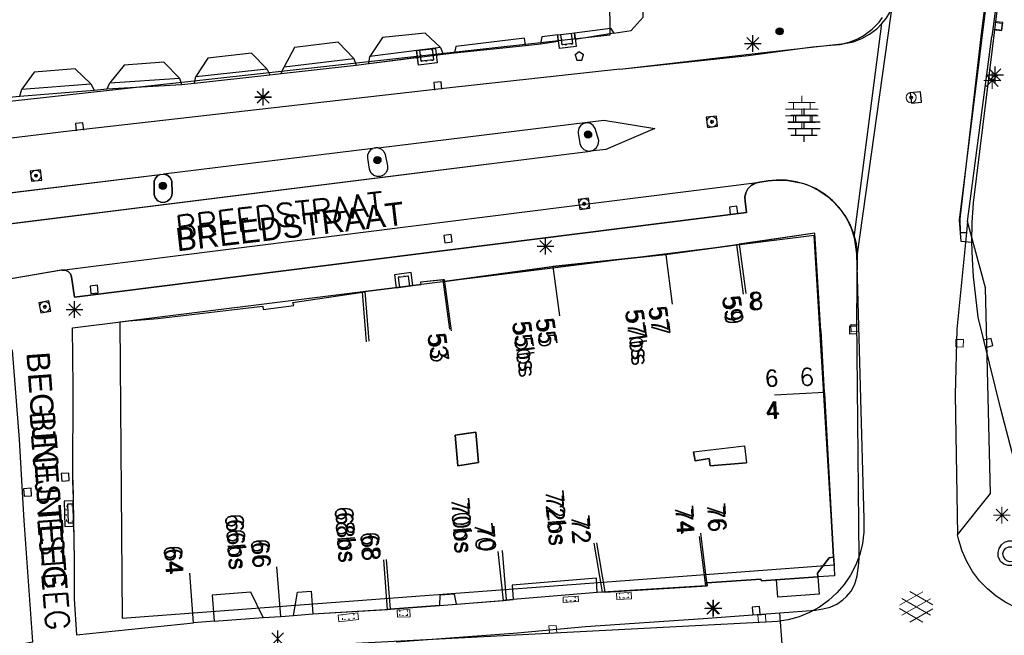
# Model space of a CAD drawing. Header units: millimetres. Extents: x 135944 to 142000, y 454200 to 456692.
# Tile 115 of 185: x 136755 to 136814, y 456354 to 456391. Entities that reach past the tile are written whole.
import ezdxf
from ezdxf.enums import TextEntityAlignment as Align

# ---------------------------------------------------------------- set-up
doc = ezdxf.new("R2010")
doc.units = ezdxf.units.MM
doc.linetypes.add('TotaalGBKN2013X$0$GBKN binnenstad 2009$0$DOT', pattern=[0.25, 0, -0.25])
for name, color, linetype in [('TotaalGBKN2013_Bistad', 251, 'Continuous'), ('TotaalGBKN2013X$0$Contouren', 251, 'Continuous'), ('TotaalGBKN2013X$0$GBKN binnenstad 2009$0$OBJECTEN_', 251, 'Continuous'), ('TotaalGBKN2013X$0$GBKN binnenstad 2009$0$OBJECTEN__', 251, 'Continuous'), ('TotaalGBKN2013X$0$GBKN binnenstad 2009$0$OBJECTEN___', 251, 'Continuous'), ('TotaalGBKN2013X$0$GBKN binnenstad 2009$0$SEMANT_ SYMB_', 251, 'Continuous')]:
    doc.layers.add(name, color=color, linetype=linetype)
doc.styles.add('TotaalGBKN2013X$0$GBKN binnenstad 2009$0$Standard', font='txt')
doc.styles.add('TotaalGBKN2013X$0$GBKN binnenstad 2009$0$TXT', font='txt.shx')

# ---------------------------------------------------------------- blocks, each defined once
blk = doc.blocks.new('TotaalGBKN2013X$0$GBKN binnenstad 2009$0$CEL532')
at = {"layer": 'TotaalGBKN2013X$0$GBKN binnenstad 2009$0$OBJECTEN___', "linetype": 'Continuous', "lineweight": 0}
blk.add_lwpolyline([(0, -1), (1, -1), (1, 0), (0, 0), (0, -1)], dxfattribs=at)
at = {"layer": 'TotaalGBKN2013X$0$GBKN binnenstad 2009$0$OBJECTEN___', "linetype": 'TotaalGBKN2013X$0$GBKN binnenstad 2009$0$DOT', "lineweight": 0}
blk.add_lwpolyline([(0.2, -1), (0.2, -0.2), (0.8, -0.2), (0.8, -1)], dxfattribs=at)
blk = doc.blocks.new('TotaalGBKN2013X$0$GBKN binnenstad 2009$0$X')
at = {"layer": 'TotaalGBKN2013X$0$GBKN binnenstad 2009$0$OBJECTEN__', "linetype": 'Continuous', "lineweight": 0}
blk.add_lwpolyline([(0.225, -0.25), (0.224, 0.2), (-0.225, 0.2), (-0.226, -0.25)], dxfattribs=at)
blk = doc.blocks.new('TotaalGBKN2013X$0$GBKN binnenstad 2009$0$V')
at = {"layer": 'TotaalGBKN2013X$0$GBKN binnenstad 2009$0$OBJECTEN__', "linetype": 'Continuous', "lineweight": 0}
for radius in [0.31, 0.095, 0.035, 0.0224]:
    blk.add_circle((0, 0), radius, dxfattribs=at)
blk = doc.blocks.new('TotaalGBKN2013X$0$GBKN binnenstad 2009$0$W')
at = {"layer": 'TotaalGBKN2013X$0$GBKN binnenstad 2009$0$OBJECTEN__', "linetype": 'Continuous', "lineweight": 0}
blk.add_lwpolyline([(-0.225, 0.225), (-0.225, -0.225), (0.225, -0.225), (0.225, 0.225), (-0.225, 0.225)], dxfattribs=at)
blk = doc.blocks.new('TotaalGBKN2013X$0$GBKN binnenstad 2009$0$K')
at = {"layer": 'TotaalGBKN2013X$0$GBKN binnenstad 2009$0$OBJECTEN__', "linetype": 'Continuous', "lineweight": 0}
blk.add_lwpolyline([(-0.146, -0.25), (0.147, -0.25), (0.25, 0.069), (0, 0.25), (-0.25, 0.068), (-0.146, -0.25)], dxfattribs=at)
blk = doc.blocks.new('TotaalGBKN2013X$0$GBKN binnenstad 2009$0$DEC100')
at = {"layer": 'TotaalGBKN2013X$0$GBKN binnenstad 2009$0$OBJECTEN_', "linetype": 'Continuous', "lineweight": 0}
for p, q in [((-0.5, 0), (0.5, 0)), ((-0.354, -0.354), (0.354, 0.354)), ((0.354, -0.354), (-0.354, 0.354)), ((0, -0.5), (0, 0.5))]:
    blk.add_line(p, q, dxfattribs=at)
blk = doc.blocks.new('TotaalGBKN2013X$0$GBKN binnenstad 2009$0$J')
at = {"layer": 'TotaalGBKN2013X$0$GBKN binnenstad 2009$0$OBJECTEN___', "linetype": 'Continuous', "lineweight": 0}
for radius in [0.215, 0.155, 0.095, 0.035]:
    blk.add_circle((0, 0), radius, dxfattribs=at)
blk = doc.blocks.new('TotaalGBKN2013X$0$GBKN binnenstad 2009$0$DEC109')
at = {"layer": 'TotaalGBKN2013X$0$GBKN binnenstad 2009$0$SEMANT_ SYMB_', "linetype": 'Continuous', "lineweight": 0}
for p, q in [((-0.8, 0.6), (0.8, 0.6)), ((-0.5, 0.2), (-0.5, 0.6)), ((0, 0.6), (0, 1)), ((0.5, 0.2), (0.5, 0.6)), ((-0.98, 0.2), (0.98, 0.2)), ((0, -0.2), (0, 0.2)), ((-0.98, -0.2), (0.98, -0.2)), ((-0.5, -0.6), (-0.5, -0.2)), ((0.5, -0.6), (0.5, -0.2)), ((-0.8, -0.6), (0.8, -0.6)), ((0, -1), (0, -0.6))]:
    blk.add_line(p, q, dxfattribs=at)
blk = doc.blocks.new('TotaalGBKN2013X$0$GBKN binnenstad 2009$0$DEC108')
at = {"layer": 'TotaalGBKN2013X$0$GBKN binnenstad 2009$0$SEMANT_ SYMB_', "linetype": 'Continuous', "lineweight": 0}
for p, q in [((-1.015, 0.107), (0.387, 0.916)), ((0.985, 0.124), (-0.401, 0.925)), ((-0.878, -0.506), (0.855, 0.493)), ((0.855, -0.495), (-0.877, 0.507)), ((0.386, -0.916), (-1.015, -0.107)), ((-0.401, -0.925), (0.985, -0.125))]:
    blk.add_line(p, q, dxfattribs=at)

msp = doc.modelspace()

# ---------------------------------------------------------------- linework, layer by layer
at = {"layer": 'TotaalGBKN2013_Bistad'}
for p, q in [((136815.81, 456414.14), (136811.47, 456379.2)), ((136812.33, 456380.243), (136815.303, 456404.377)), ((136805.35, 456377.16), (136807.578, 456393.088)), ((136791.7, 456390.624), (136792.422, 456391.418)), ((136806.646, 456391.125), (136806.858, 456391.4)), ((136788.29, 456390.49), (136790.464, 456390.755)), ((136790.464, 456390.755), (136790.667, 456390.456)), ((136805.139, 456378.137), (136806.804, 456391.042)), ((136805.742, 456390.339), (136806.22, 456390.702)), ((136806.22, 456390.702), (136806.646, 456391.125)), ((136813.599, 456390.707), (136814.045, 456390.651)), ((136814.102, 456391.097), (136813.655, 456391.154)), ((136814.045, 456390.651), (136814.102, 456391.097)), ((136776.719, 456390.207), (136775.966, 456389.065)), ((136779.294, 456390.47), (136776.719, 456390.207)), ((136780.231, 456389.592), (136779.294, 456390.47)), ((136785.277, 456390.161), (136781.146, 456389.651)), ((136785.339, 456389.727), (136785.277, 456390.161)), ((136786.333, 456390.252), (136786.256, 456389.824)), ((136787.282, 456390.368), (136786.333, 456390.252)), ((136787.282, 456390.368), (136788.29, 456390.49)), ((136787.282, 456390.368), (136788.29, 456390.49)), ((136787.302, 456389.976), (136787.282, 456390.368)), ((136787.557, 456389.768), (136787.481, 456390.393)), ((136788.092, 456390.467), (136788.168, 456389.842)), ((136788.343, 456390.079), (136788.29, 456390.49)), ((136790.667, 456390.456), (136788.343, 456390.079)), ((136790.667, 456390.456), (136791.7, 456390.624)), ((136798.686, 456389.486), (136799.394, 456390.194)), ((136799.394, 456389.486), (136798.686, 456390.194)), ((136799.04, 456389.34), (136799.04, 456390.34)), ((136804.843, 456389.919), (136805.363, 456390.128)), ((136805.363, 456390.128), (136805.742, 456390.339)), ((136811.968, 456379.12), (136813.429, 456390.266)), ((136771.432, 456389.604), (136770.795, 456388.431)), ((136774.053, 456389.921), (136771.432, 456389.604)), ((136775, 456388.943), (136774.053, 456389.921)), ((136780.231, 456389.592), (136775.966, 456389.065)), ((136780.231, 456389.592), (136775.966, 456389.065)), ((136779.722, 456389.527), (136779.801, 456388.852)), ((136780.231, 456389.592), (136780.38, 456389.202)), ((136780.231, 456389.592), (136780.38, 456389.202)), ((136781.075, 456389.276), (136785.339, 456389.727)), ((136781.075, 456389.276), (136785.339, 456389.727)), ((136781.146, 456389.651), (136781.075, 456389.276)), ((136785.339, 456389.727), (136786.256, 456389.824)), ((136785.339, 456389.727), (136786.256, 456389.824)), ((136786.256, 456389.824), (136787.302, 456389.976)), ((136788.168, 456389.842), (136787.557, 456389.768)), ((136798.54, 456389.84), (136799.54, 456389.84)), ((136798.755, 456389.125), (136802.641, 456389.638)), ((136802.641, 456389.638), (136803.74, 456389.732)), ((136803.74, 456389.732), (136804.298, 456389.786)), ((136804.298, 456389.786), (136804.843, 456389.919)), ((136766.206, 456388.965), (136765.488, 456387.847)), ((136768.842, 456389.257), (136766.206, 456388.965)), ((136769.759, 456388.314), (136768.842, 456389.257)), ((136770.795, 456388.431), (136775, 456388.943)), ((136770.795, 456388.431), (136775, 456388.943)), ((136775, 456388.943), (136775.144, 456388.527)), ((136775, 456388.943), (136775.144, 456388.527)), ((136775.899, 456388.645), (136780.38, 456389.202)), ((136775.899, 456388.645), (136775.966, 456389.065)), ((136775.899, 456388.645), (136775.966, 456389.065)), ((136775.899, 456388.645), (136778.834, 456389.01)), ((136779.064, 456388.766), (136778.985, 456389.441)), ((136780.38, 456389.202), (136779.969, 456389.152)), ((136780.38, 456389.202), (136781.075, 456389.276)), ((136780.38, 456389.202), (136781.075, 456389.276)), ((136788.581, 456389.332), (136788.331, 456389.15)), ((136788.331, 456389.15), (136788.435, 456388.832)), ((136788.831, 456389.15), (136788.581, 456389.332)), ((136788.728, 456388.832), (136788.831, 456389.15)), ((136791.032, 456388.292), (136798.755, 456389.125)), ((136758.204, 456388.319), (136755.738, 456388.112)), ((136759.162, 456387.401), (136758.204, 456388.319)), ((136761.167, 456388.528), (136760.298, 456387.477)), ((136763.56, 456388.723), (136761.167, 456388.528)), ((136764.493, 456387.745), (136763.56, 456388.723)), ((136765.488, 456387.847), (136769.759, 456388.314)), ((136765.488, 456387.847), (136769.759, 456388.314)), ((136769.759, 456388.314), (136769.934, 456387.943)), ((136769.759, 456388.314), (136769.934, 456387.943)), ((136770.619, 456388.041), (136775.144, 456388.527)), ((136770.619, 456388.041), (136775.144, 456388.527)), ((136770.619, 456388.041), (136770.795, 456388.431)), ((136770.619, 456388.041), (136770.795, 456388.431)), ((136775.144, 456388.527), (136775.899, 456388.645)), ((136775.144, 456388.527), (136775.899, 456388.645)), ((136779.801, 456388.852), (136779.064, 456388.766)), ((136791.032, 456388.292), (136780.78, 456387.161)), ((136788.435, 456388.832), (136788.728, 456388.832)), ((136813.277, 456387.596), (136813.985, 456388.304)), ((136813.985, 456387.596), (136813.277, 456388.304)), ((136813.631, 456387.45), (136813.631, 456388.45)), ((136755.738, 456388.112), (136755.006, 456387.089)), ((136760.298, 456387.477), (136764.493, 456387.745)), ((136760.298, 456387.477), (136764.493, 456387.745)), ((136764.493, 456387.745), (136764.627, 456387.379)), ((136764.493, 456387.745), (136764.627, 456387.379)), ((136765.397, 456387.458), (136769.934, 456387.943)), ((136765.397, 456387.458), (136769.934, 456387.943)), ((136765.397, 456387.458), (136765.488, 456387.847)), ((136765.397, 456387.458), (136765.488, 456387.847)), ((136769.934, 456387.943), (136770.619, 456388.041)), ((136769.934, 456387.943), (136770.619, 456388.041)), ((136813.131, 456387.95), (136814.131, 456387.95)), ((136754.876, 456386.659), (136755.006, 456387.089)), ((136754.876, 456386.659), (136755.006, 456387.089)), ((136755.006, 456387.089), (136759.162, 456387.401)), ((136755.006, 456387.089), (136759.162, 456387.401)), ((136780.78, 456387.161), (136757.852, 456384.55)), ((136759.162, 456387.401), (136759.357, 456387.03)), ((136759.162, 456387.401), (136759.357, 456387.03)), ((136759.357, 456387.03), (136760.137, 456387.113)), ((136759.357, 456387.03), (136760.137, 456387.113)), ((136760.137, 456387.113), (136760.298, 456387.477)), ((136760.137, 456387.113), (136760.298, 456387.477)), ((136760.137, 456387.113), (136764.627, 456387.379)), ((136760.137, 456387.113), (136764.627, 456387.379)), ((136764.627, 456387.379), (136765.397, 456387.458)), ((136764.627, 456387.379), (136765.397, 456387.458)), ((136769.53, 456386.12), (136769.53, 456387.12)), ((136769.53, 456386.12), (136769.53, 456387.12)), ((136769.54, 456386.1), (136769.54, 456387.1)), ((136780.258, 456387.532), (136779.811, 456387.482)), ((136779.811, 456387.482), (136779.861, 456387.034)), ((136780.308, 456387.085), (136780.258, 456387.532)), ((136754.237, 456386.61), (136754.876, 456386.659)), ((136754.237, 456386.61), (136754.876, 456386.659)), ((136754.876, 456386.659), (136759.357, 456387.03)), ((136754.876, 456386.659), (136759.357, 456387.03)), ((136769.03, 456386.62), (136770.03, 456386.62)), ((136769.03, 456386.62), (136770.03, 456386.62)), ((136769.04, 456386.6), (136770.04, 456386.6)), ((136769.176, 456386.266), (136769.884, 456386.974)), ((136769.884, 456386.266), (136769.176, 456386.974)), ((136769.176, 456386.266), (136769.884, 456386.974)), ((136769.884, 456386.266), (136769.176, 456386.974)), ((136769.186, 456386.246), (136769.894, 456386.954)), ((136769.894, 456386.246), (136769.186, 456386.954)), ((136809.137, 456386.927), (136808.52, 456386.858)), ((136808.52, 456386.858), (136808.589, 456386.241)), ((136809.206, 456386.31), (136809.137, 456386.927)), ((136802.121, 456385.515), (136802.121, 456385.915)), ((136808.589, 456386.241), (136809.206, 456386.31)), ((136796.848, 456385.467), (136796.231, 456385.398)), ((136796.231, 456385.398), (136796.3, 456384.781)), ((136796.917, 456384.85), (136796.848, 456385.467)), ((136801.321, 456385.515), (136802.921, 456385.515)), ((136801.621, 456385.115), (136801.621, 456385.515)), ((136802.621, 456385.115), (136802.621, 456385.515)), ((136758.676, 456385.067), (136758.229, 456385.017)), ((136758.229, 456385.017), (136758.279, 456384.569)), ((136758.726, 456384.62), (136758.676, 456385.067)), ((136776.467, 456383.55), (136790.06, 456385.21)), ((136788.558, 456384.74), (136788.513, 456384.54)), ((136788.676, 456384.908), (136788.558, 456384.74)), ((136788.848, 456385.018), (136788.676, 456384.908)), ((136789.049, 456385.055), (136788.848, 456385.018)), ((136789.249, 456385.012), (136789.049, 456385.055)), ((136789.418, 456384.897), (136789.249, 456385.012)), ((136789.531, 456384.726), (136789.418, 456384.897)), ((136789.756, 456383.99), (136789.531, 456384.726)), ((136790.06, 456385.21), (136793.13, 456384.72)), ((136793.13, 456384.72), (136790.18, 456383.46)), ((136796.3, 456384.781), (136796.917, 456384.85)), ((136801.141, 456385.115), (136803.101, 456385.115)), ((136802.121, 456384.715), (136802.121, 456385.115)), ((136757.852, 456384.55), (136753.016, 456383.98)), ((136788.513, 456384.54), (136788.52, 456384.44)), ((136788.52, 456384.44), (136788.62, 456383.81)), ((136801.141, 456384.715), (136803.101, 456384.715)), ((136801.321, 456384.315), (136802.921, 456384.315)), ((136801.621, 456384.315), (136801.621, 456384.715)), ((136802.121, 456383.915), (136802.121, 456384.315)), ((136802.621, 456384.315), (136802.621, 456384.715)), ((136776.3, 456383.556), (136776.14, 456383.51)), ((136776.467, 456383.55), (136776.14, 456383.51)), ((136776.467, 456383.55), (136776.14, 456383.51)), ((136776.467, 456383.55), (136776.3, 456383.556)), ((136776.467, 456383.55), (136776.658, 456383.473)), ((136788.62, 456383.81), (136788.705, 456383.612)), ((136788.705, 456383.612), (136788.857, 456383.458)), ((136789.457, 456383.426), (136789.623, 456383.564)), ((136789.623, 456383.564), (136789.728, 456383.754)), ((136789.728, 456383.754), (136789.757, 456383.968)), ((136789.757, 456383.968), (136789.756, 456383.99)), ((136749.75, 456378.41), (136789.252, 456383.356)), ((136776.14, 456383.51), (136763.542, 456381.972)), ((136776.14, 456383.51), (136763.542, 456381.972)), ((136775.84, 456383.126), (136775.917, 456383.317)), ((136775.84, 456382.92), (136775.84, 456383.126)), ((136775.917, 456383.317), (136776.061, 456383.465)), ((136776.061, 456383.465), (136776.14, 456383.51)), ((136776.658, 456383.473), (136776.805, 456383.329)), ((136776.805, 456383.329), (136776.888, 456383.141)), ((136776.888, 456383.141), (136776.9, 456383.05)), ((136776.9, 456383.05), (136777.02, 456382.47)), ((136788.857, 456383.458), (136789.053, 456383.37)), ((136789.053, 456383.37), (136789.252, 456383.356)), ((136790.18, 456383.46), (136789.252, 456383.356)), ((136789.252, 456383.356), (136789.457, 456383.426)), ((136775.95, 456382.26), (136775.84, 456382.92)), ((136777.02, 456382.47), (136777.022, 456382.262)), ((136743.46, 456379.52), (136763.337, 456381.947)), ((136756.128, 456382.22), (136755.511, 456382.151)), ((136755.511, 456382.151), (136755.58, 456381.534)), ((136756.197, 456381.603), (136756.128, 456382.22)), ((136763.05, 456381.729), (136763.195, 456381.877)), ((136763.195, 456381.877), (136763.337, 456381.947)), ((136763.337, 456381.947), (136763.542, 456381.972)), ((136763.337, 456381.947), (136763.542, 456381.972)), ((136763.542, 456381.972), (136763.743, 456381.916)), ((136763.743, 456381.916), (136763.909, 456381.789)), ((136763.909, 456381.789), (136764.016, 456381.61)), ((136775.961, 456382.212), (136775.95, 456382.26)), ((136776.055, 456382.026), (136775.961, 456382.212)), ((136776.211, 456381.889), (136776.055, 456382.026)), ((136776.408, 456381.82), (136776.211, 456381.889)), ((136776.615, 456381.83), (136776.408, 456381.82)), ((136776.804, 456381.917), (136776.615, 456381.83)), ((136776.947, 456382.068), (136776.804, 456381.917)), ((136777.022, 456382.262), (136776.947, 456382.068)), ((136755.58, 456381.534), (136756.197, 456381.603)), ((136757.403, 456376.175), (136799.45, 456381.49)), ((136762.97, 456381.33), (136762.971, 456381.537)), ((136762.97, 456380.74), (136762.97, 456381.33)), ((136762.971, 456381.537), (136763.05, 456381.729)), ((136764.016, 456381.61), (136764.039, 456381.527)), ((136764.039, 456381.527), (136764.05, 456380.86)), ((136798.938, 456381.29), (136798.745, 456381.09)), ((136799.179, 456381.427), (136798.938, 456381.29)), ((136799.45, 456381.49), (136799.179, 456381.427)), ((136799.97, 456381.56), (136799.45, 456381.49)), ((136800.438, 456381.606), (136799.97, 456381.56)), ((136801.051, 456381.595), (136800.438, 456381.606)), ((136801.656, 456381.505), (136801.051, 456381.595)), ((136802.245, 456381.336), (136801.656, 456381.505)), ((136802.807, 456381.093), (136802.245, 456381.336)), ((136762.974, 456380.71), (136762.97, 456380.74)), ((136763.048, 456380.516), (136762.974, 456380.71)), ((136764.032, 456380.653), (136763.938, 456380.468)), ((136764.05, 456380.86), (136764.032, 456380.653)), ((136798.617, 456380.843), (136798.564, 456380.571)), ((136798.564, 456380.571), (136798.58, 456380.34)), ((136798.745, 456381.09), (136798.617, 456380.843)), ((136803.333, 456380.778), (136802.807, 456381.093)), ((136803.812, 456380.397), (136803.333, 456380.778)), ((136763.19, 456380.364), (136763.048, 456380.516)), ((136763.378, 456380.276), (136763.19, 456380.364)), ((136763.585, 456380.265), (136763.378, 456380.276)), ((136763.781, 456380.332), (136763.585, 456380.265)), ((136763.938, 456380.468), (136763.781, 456380.332)), ((136789.137, 456380.527), (136788.524, 456380.438)), ((136788.524, 456380.438), (136788.613, 456379.825)), ((136789.226, 456379.914), (136789.137, 456380.527)), ((136798.069, 456380.035), (136797.622, 456379.98)), ((136797.622, 456379.98), (136797.677, 456379.534)), ((136798.124, 456379.588), (136798.069, 456380.035)), ((136798.58, 456380.34), (136798.66, 456379.65)), ((136804.239, 456379.958), (136803.812, 456380.397)), ((136812.258, 456379.059), (136812.33, 456380.243)), ((136798.66, 456379.65), (136758.18, 456374.54)), ((136788.613, 456379.825), (136789.226, 456379.914)), ((136804.604, 456379.466), (136804.239, 456379.958)), ((136804.902, 456378.931), (136804.604, 456379.466)), ((136805.128, 456378.362), (136804.902, 456378.931)), ((136811.47, 456379.2), (136811.57, 456377.92)), ((136811.968, 456379.12), (136811.901, 456378.449)), ((136812.237, 456377.872), (136812.258, 456379.059)), ((136780.87, 456378.328), (136780.424, 456378.27)), ((136780.424, 456378.27), (136780.482, 456377.824)), ((136780.928, 456377.882), (136780.87, 456378.328)), ((136802.766, 456378.407), (136798.22, 456377.735)), ((136803.127, 456372.526), (136802.766, 456378.407)), ((136805.279, 456377.768), (136805.128, 456378.362)), ((136780.482, 456377.824), (136780.928, 456377.882)), ((136786.05, 456377.62), (136787.05, 456377.62)), ((136786.196, 456377.266), (136786.904, 456377.974)), ((136786.904, 456377.266), (136786.196, 456377.974)), ((136786.55, 456377.12), (136786.55, 456378.12)), ((136793.785, 456377.118), (136798.22, 456377.735)), ((136793.785, 456377.118), (136798.051, 456377.711)), ((136798.051, 456377.711), (136798.449, 456374.738)), ((136798.219, 456377.74), (136798.617, 456374.767)), ((136805.35, 456377.16), (136805.279, 456377.768)), ((136811.57, 456377.92), (136812.237, 456377.872)), ((136812.261, 456376.837), (136812.237, 456377.872)), ((136786.994, 456376.392), (136793.785, 456377.118)), ((136793.787, 456377.106), (136794.185, 456374.133)), ((136793.787, 456377.106), (136794.185, 456374.133)), ((136805.299, 456373.205), (136805.35, 456377.16)), ((136812.324, 456375.803), (136812.261, 456376.837)), ((136757.403, 456376.175), (136750.06, 456374.93)), ((136757.38, 456376.17), (136750.06, 456374.93)), ((136757.403, 456376.175), (136757.38, 456376.17)), ((136757.602, 456376.176), (136757.403, 456376.175)), ((136757.787, 456376.099), (136757.602, 456376.176)), ((136757.927, 456375.956), (136757.787, 456376.099)), ((136758, 456375.77), (136757.927, 456375.956)), ((136780.469, 456375.494), (136786.994, 456376.392)), ((136786.994, 456376.392), (136787.392, 456373.419)), ((136786.994, 456376.392), (136787.392, 456373.419)), ((136758.18, 456374.54), (136758, 456375.77)), ((136759.563, 456375.267), (136759.115, 456375.221)), ((136759.609, 456374.819), (136759.563, 456375.267)), ((136779.034, 456375.3), (136775.658, 456374.879)), ((136778.289, 456375.81), (136777.681, 456375.728)), ((136777.681, 456375.728), (136777.759, 456375.137)), ((136778.367, 456375.219), (136778.289, 456375.81)), ((136780.458, 456375.594), (136779.014, 456375.455)), ((136779.014, 456375.455), (136779.034, 456375.3)), ((136780.363, 456375.585), (136780.761, 456372.612)), ((136780.469, 456375.494), (136780.458, 456375.594)), ((136780.467, 456375.484), (136780.865, 456372.511)), ((136812.611, 456373.346), (136812.324, 456375.803)), ((136759.115, 456375.221), (136759.161, 456374.773)), ((136759.161, 456374.773), (136759.609, 456374.819)), ((136771.324, 456374.228), (136775.658, 456374.879)), ((136775.498, 456374.855), (136775.741, 456371.865)), ((136775.661, 456374.885), (136775.904, 456371.895)), ((136756.635, 456374.325), (136756.025, 456374.213)), ((136756.025, 456374.213), (136756.137, 456373.603)), ((136756.747, 456373.715), (136756.635, 456374.325)), ((136757.826, 456373.446), (136758.534, 456374.154)), ((136758.534, 456373.446), (136757.826, 456374.154)), ((136758.18, 456373.3), (136758.18, 456374.3)), ((136769.534, 456373.813), (136771.389, 456374.043)), ((136771.389, 456374.043), (136771.324, 456374.228)), ((136756.137, 456373.603), (136756.747, 456373.715)), ((136757.68, 456373.8), (136758.68, 456373.8)), ((136763.19, 456373.273), (136768.663, 456373.901)), ((136768.663, 456373.901), (136769.51, 456373.998)), ((136769.51, 456373.998), (136769.534, 456373.813)), ((136758.06, 456372.693), (136761.438, 456373.13)), ((136761.438, 456373.13), (136763.19, 456373.273)), ((136805.435, 456358.861), (136805.299, 456373.205)), ((136813.97, 456367.808), (136812.611, 456373.346)), ((136758.094, 456369.173), (136758.06, 456372.693)), ((136803.127, 456372.526), (136803.343, 456368.803)), ((136805.302, 456372.81), (136804.853, 456372.792)), ((136804.853, 456372.792), (136804.871, 456372.342)), ((136804.871, 456372.342), (136805.321, 456372.361)), ((136813.389, 456372.066), (136812.954, 456371.953)), ((136813.502, 456371.63), (136813.389, 456372.066)), ((136813.066, 456371.518), (136813.502, 456371.63)), ((136758.07, 456363.524), (136758.094, 456369.173)), ((136803.346, 456368.803), (136800.351, 456368.646)), ((136803.346, 456368.803), (136800.351, 456368.646)), ((136803.343, 456368.803), (136803.554, 456365.068)), ((136803.345, 456368.77), (136803.554, 456365.068)), ((136815.915, 456360.339), (136813.97, 456367.808)), ((136782.351, 456366.42), (136781.762, 456366.328)), ((136782.505, 456364.585), (136782.351, 456366.42)), ((136755.058, 456362.45), (136754.867, 456365.961)), ((136781.762, 456366.328), (136781.115, 456366.228)), ((136781.115, 456366.228), (136781.271, 456364.385)), ((136795.454, 456365.226), (136798.53, 456365.597)), ((136795.454, 456365.226), (136795.559, 456364.692)), ((136798.53, 456365.597), (136798.647, 456364.557)), ((136781.271, 456364.385), (136782.505, 456364.585)), ((136795.559, 456364.692), (136796.417, 456364.816)), ((136796.417, 456364.816), (136796.466, 456364.377)), ((136796.466, 456364.377), (136798.647, 456364.557)), ((136803.906, 456358.868), (136803.554, 456365.068)), ((136757.825, 456363.949), (136757.376, 456363.916)), ((136757.376, 456363.916), (136757.409, 456363.467)), ((136757.409, 456363.467), (136757.858, 456363.5)), ((136757.858, 456363.5), (136757.825, 456363.949)), ((136758.07, 456363.524), (136758.161, 456358.715)), ((136755.557, 456363.031), (136755.108, 456362.998)), ((136755.108, 456362.998), (136755.141, 456362.549)), ((136755.59, 456362.582), (136755.557, 456363.031)), ((136755.133, 456361.081), (136755.058, 456362.45)), ((136755.141, 456362.549), (136755.59, 456362.582)), ((136758.091, 456362.07), (136757.759, 456362.064)), ((136757.759, 456362.064), (136757.782, 456360.941)), ((136755.667, 456353.764), (136755.133, 456361.081)), ((136757.782, 456360.941), (136758.114, 456360.947)), ((136796.203, 456357.154), (136795.832, 456360.132)), ((136796.274, 456357.349), (136795.903, 456360.327)), ((136784.193, 456356.297), (136783.965, 456359.289)), ((136789.976, 456356.763), (136789.487, 456359.723)), ((136790.137, 456356.788), (136789.648, 456359.748)), ((136758.161, 456358.715), (136758.144, 456356.371)), ((136777.033, 456355.727), (136776.805, 456358.719)), ((136777.202, 456355.737), (136776.974, 456358.729)), ((136784.023, 456356.275), (136783.702, 456359.21)), ((136802.935, 456357.903), (136803.64, 456358.833)), ((136803.64, 456358.833), (136803.906, 456358.868)), ((136803.908, 456358.806), (136803.95, 456357.756)), ((136803.908, 456358.806), (136803.95, 456357.756)), ((136805.416, 456358.503), (136805.435, 456358.861)), ((136770.598, 456355.309), (136770.37, 456358.301)), ((136770.598, 456355.309), (136770.37, 456358.301)), ((136805.328, 456357.762), (136805.416, 456358.503)), ((136765.344, 456354.916), (136765.116, 456357.908)), ((136765.344, 456354.916), (136765.116, 456357.908)), ((136789.611, 456357.611), (136784.531, 456357.18)), ((136789.652, 456356.742), (136789.611, 456357.611)), ((136796.268, 456357.338), (136799.529, 456357.555)), ((136799.529, 456357.555), (136799.569, 456357.455)), ((136799.569, 456357.455), (136802.954, 456357.691)), ((136800.535, 456356.471), (136800.461, 456357.518)), ((136802.954, 456357.691), (136802.935, 456357.903)), ((136803.95, 456357.756), (136802.954, 456357.691)), ((136803.95, 456357.756), (136802.954, 456357.691)), ((136802.954, 456357.691), (136803.028, 456356.644)), ((136805.226, 456357.388), (136805.328, 456357.762)), ((136784.531, 456357.18), (136784.595, 456356.32)), ((136796.203, 456357.154), (136789.976, 456356.763)), ((136790.138, 456356.773), (136796.279, 456357.159)), ((136796.279, 456357.159), (136796.268, 456357.338)), ((136804.954, 456356.834), (136805.157, 456357.205)), ((136805.157, 456357.205), (136805.226, 456357.388)), ((136758.144, 456356.371), (136758.284, 456354.204)), ((136768.786, 456356.762), (136766.474, 456356.591)), ((136766.474, 456356.591), (136766.583, 456355.014)), ((136769.538, 456355.234), (136768.786, 456356.762)), ((136771.366, 456355.369), (136771.609, 456356.771)), ((136771.609, 456356.771), (136772.428, 456356.831)), ((136772.428, 456356.831), (136772.523, 456355.455)), ((136780.187, 456356.579), (136780.17, 456355.971)), ((136781.068, 456356.648), (136780.187, 456356.579)), ((136781.193, 456356.052), (136781.068, 456356.648)), ((136781.193, 456356.052), (136784.194, 456356.288)), ((136781.193, 456356.052), (136784.023, 456356.275)), ((136784.595, 456356.32), (136784.023, 456356.275)), ((136784.194, 456356.288), (136784.595, 456356.32)), ((136789.652, 456356.742), (136784.595, 456356.32)), ((136789.652, 456356.742), (136784.595, 456356.32)), ((136790.138, 456356.773), (136789.652, 456356.742)), ((136789.976, 456356.763), (136789.652, 456356.742)), ((136796.67, 456355.306), (136796.67, 456356.306)), ((136803.028, 456356.644), (136800.535, 456356.471)), ((136804.102, 456356.051), (136804.469, 456356.305)), ((136804.469, 456356.305), (136804.685, 456356.507)), ((136804.685, 456356.507), (136804.954, 456356.834)), ((136772.523, 456355.455), (136777.202, 456355.737)), ((136772.523, 456355.455), (136777.033, 456355.727)), ((136777.202, 456355.737), (136780.17, 456355.971)), ((136780.17, 456355.971), (136781.193, 456356.052)), ((136780.17, 456355.971), (136781.193, 456356.052)), ((136796.17, 456355.806), (136797.17, 456355.806)), ((136796.316, 456355.452), (136797.024, 456356.16)), ((136797.024, 456355.452), (136796.316, 456356.16)), ((136799.445, 456355.898), (136798.997, 456355.864)), ((136798.997, 456355.864), (136799.03, 456355.416)), ((136799.479, 456355.45), (136799.445, 456355.898)), ((136800.669, 456355.525), (136802.804, 456355.682)), ((136802.804, 456355.682), (136803.261, 456355.758)), ((136803.261, 456355.758), (136803.694, 456355.867)), ((136803.694, 456355.867), (136804.102, 456356.051)), ((136766.583, 456355.014), (136769.538, 456355.234)), ((136766.583, 456355.014), (136769.538, 456355.234)), ((136769.538, 456355.234), (136770.598, 456355.309)), ((136769.538, 456355.234), (136770.598, 456355.309)), ((136770.598, 456355.309), (136771.366, 456355.369)), ((136770.598, 456355.309), (136771.366, 456355.369)), ((136771.366, 456355.369), (136772.523, 456355.455)), ((136771.366, 456355.369), (136772.523, 456355.455)), ((136788.96, 456354.69), (136796.038, 456355.184)), ((136796.038, 456355.184), (136800.669, 456355.525)), ((136800.808, 456353.63), (136800.669, 456355.525)), ((136758.284, 456354.204), (136765.343, 456354.921)), ((136766.583, 456355.014), (136765.343, 456354.921)), ((136766.583, 456355.014), (136765.343, 456354.921)), ((136784.87, 456354.322), (136788.96, 456354.69)), ((136770.059, 456353.6), (136770.767, 456354.308)), ((136770.767, 456353.6), (136770.059, 456354.308)), ((136770.413, 456353.454), (136770.413, 456354.454)), ((136777.561, 456353.765), (136784.87, 456354.322))]:
    msp.add_line(p, q, dxfattribs=at)
for points in [[(136819.66, 456444.376), (136815.81, 456414.14), (136812.784, 456390.427), (136811.507, 456379.27), (136811.52, 456378.439), (136811.901, 456378.449)], [(136820.406, 456444.376), (136819.488, 456436.876), (136817.322, 456420.276), (136815.303, 456404.377), (136813.429, 456390.266)], [(136790.667, 456390.456), (136791.7, 456390.624), (136792.422, 456391.418), (136792.494, 456393.621), (136792.009, 456393.858), (136791.917, 456397.939), (136792.368, 456398.152), (136792.352, 456398.945), (136791.861, 456399.112)], [(136806.804, 456391.042), (136807.079, 456391.347), (136807.291, 456391.7), (136807.43, 456392.087), (136807.492, 456392.493), (136807.485, 456392.809)], [(136788.29, 456390.49), (136790.464, 456390.755), (136790.667, 456390.456)], [(136791.032, 456388.292), (136799.71, 456389.304), (136804.564, 456389.833), (136805.093, 456389.948), (136805.599, 456390.139), (136806.071, 456390.403), (136806.499, 456390.734), (136806.804, 456391.042)], [(136780.231, 456389.592), (136779.294, 456390.47), (136776.719, 456390.207), (136775.966, 456389.065)], [(136785.339, 456389.727), (136785.277, 456390.161), (136781.146, 456389.651), (136781.075, 456389.276)], [(136787.282, 456390.368), (136786.333, 456390.252), (136786.256, 456389.824)], [(136786.256, 456389.824), (136787.302, 456389.976), (136787.282, 456390.368)], [(136790.667, 456390.456), (136788.343, 456390.079), (136788.29, 456390.49)], [(136775, 456388.943), (136774.053, 456389.921), (136771.432, 456389.604), (136770.795, 456388.431)], [(136769.759, 456388.314), (136768.842, 456389.257), (136766.206, 456388.965), (136765.488, 456387.847)], [(136791.032, 456388.292), (136780.78, 456387.161), (136757.852, 456384.55), (136753.016, 456383.98), (136749.534, 456383.616), (136737.007, 456382.214), (136735.343, 456381.952), (136731.492, 456381.337), (136728.513, 456380.798)], [(136759.162, 456387.401), (136758.204, 456388.319), (136755.738, 456388.112), (136755.006, 456387.089)], [(136764.493, 456387.745), (136763.56, 456388.723), (136761.167, 456388.528), (136760.298, 456387.477)], [(136776.467, 456383.55), (136790.06, 456385.21), (136793.13, 456384.72), (136790.18, 456383.46), (136789.252, 456383.356)], [(136789.252, 456383.356), (136789.457, 456383.426), (136789.623, 456383.564), (136789.728, 456383.754), (136789.757, 456383.968), (136789.756, 456383.99), (136789.531, 456384.726), (136789.418, 456384.897), (136789.249, 456385.012), (136789.049, 456385.055), (136788.848, 456385.018), (136788.676, 456384.908), (136788.558, 456384.74), (136788.513, 456384.54), (136788.52, 456384.44), (136788.62, 456383.81), (136788.705, 456383.612), (136788.857, 456383.458), (136789.053, 456383.37), (136789.252, 456383.356)], [(136776.467, 456383.55), (136776.658, 456383.473), (136776.805, 456383.329), (136776.888, 456383.141), (136776.9, 456383.05), (136777.02, 456382.47), (136777.022, 456382.262), (136776.947, 456382.068), (136776.804, 456381.917), (136776.615, 456381.83), (136776.408, 456381.82), (136776.211, 456381.889), (136776.055, 456382.026), (136775.961, 456382.212), (136775.95, 456382.26), (136775.84, 456382.92), (136775.84, 456383.126), (136775.917, 456383.317), (136776.061, 456383.465), (136776.14, 456383.51)], [(136776.467, 456383.55), (136776.3, 456383.556), (136776.14, 456383.51)], [(136737.794, 456376.098), (136744.67, 456377.49), (136746.535, 456377.897), (136748.416, 456378.226), (136749.75, 456378.41), (136789.252, 456383.356)], [(136728.513, 456377.197), (136729.752, 456377.438), (136733.869, 456378.157), (136737.999, 456378.797), (136742.141, 456379.358), (136763.337, 456381.947)], [(136763.337, 456381.947), (136763.195, 456381.877), (136763.05, 456381.729), (136762.971, 456381.537), (136762.97, 456380.74), (136762.974, 456380.71), (136763.048, 456380.516), (136763.19, 456380.364), (136763.378, 456380.276), (136763.585, 456380.265), (136763.781, 456380.332), (136763.938, 456380.468), (136764.032, 456380.653), (136764.05, 456380.86), (136764.039, 456381.527), (136764.016, 456381.61), (136763.909, 456381.789), (136763.743, 456381.916), (136763.542, 456381.972)], [(136757.403, 456376.175), (136757.602, 456376.176), (136757.787, 456376.099), (136757.927, 456375.956), (136758, 456375.77), (136758.18, 456374.54), (136798.66, 456379.65), (136798.58, 456380.34), (136798.564, 456380.571), (136798.617, 456380.843), (136798.745, 456381.09), (136798.938, 456381.29), (136799.179, 456381.427), (136799.45, 456381.49)], [(136799.45, 456381.49), (136799.97, 456381.56), (136800.438, 456381.606), (136801.051, 456381.595), (136802.024, 456381.42), (136802.473, 456381.256), (136803.015, 456380.982), (136803.516, 456380.639), (136803.967, 456380.234), (136804.362, 456379.772), (136804.692, 456379.263), (136804.953, 456378.715), (136805.139, 456378.137)], [(136811.372, 456360.232), (136813.347, 456362.722), (136813.048, 456375.117), (136811.968, 456379.12)], [(136803.345, 456368.77), (136803.127, 456372.526), (136802.766, 456378.407), (136798.051, 456377.711)], [(136811.901, 456378.449), (136811.32, 456372.612), (136811.221, 456368.674), (136811.372, 456360.232)], [(136805.139, 456378.137), (136805.282, 456377.164), (136805.718, 456361.166), (136805.725, 456361.059), (136805.721, 456360.379), (136805.638, 456359.704), (136805.477, 456359.044), (136805.239, 456358.407), (136804.927, 456357.802), (136804.547, 456357.239), (136804.104, 456356.723), (136803.603, 456356.264), (136803.051, 456355.866), (136802.457, 456355.535), (136801.828, 456355.277), (136801.173, 456355.095), (136800.501, 456354.99), (136799.822, 456354.965), (136771.638, 456353.502)], [(136793.785, 456377.118), (136786.994, 456376.392), (136786.901, 456376.379)], [(136786.901, 456376.379), (136780.469, 456375.494), (136780.458, 456375.594), (136780.363, 456375.585)], [(136780.363, 456375.585), (136779.014, 456375.455), (136779.034, 456375.3), (136775.658, 456374.879), (136775.498, 456374.855)], [(136768.663, 456373.901), (136769.51, 456373.998), (136769.534, 456373.813), (136771.389, 456374.043), (136771.324, 456374.228), (136775.498, 456374.855)], [(136758.076, 456363.215), (136758.07, 456363.524), (136758.094, 456369.173), (136758.06, 456372.693), (136761.438, 456373.13), (136763.19, 456373.273), (136768.663, 456373.901)], [(136755.058, 456362.45), (136754.867, 456365.961), (136754.43, 456371.355), (136751.07, 456370.559), (136748.066, 456369.89)], [(136781.115, 456366.228), (136782.351, 456366.42), (136782.505, 456364.585), (136781.271, 456364.385), (136781.115, 456366.228)], [(136795.454, 456365.226), (136798.53, 456365.597), (136798.647, 456364.557)], [(136798.647, 456364.557), (136796.466, 456364.377), (136796.417, 456364.816), (136795.559, 456364.692), (136795.454, 456365.226)], [(136803.554, 456365.068), (136803.906, 456358.868), (136803.64, 456358.833), (136802.935, 456357.903), (136802.954, 456357.691), (136799.569, 456357.455), (136799.529, 456357.555), (136796.268, 456357.338), (136796.279, 456357.159), (136796.203, 456357.154)], [(136758.076, 456363.215), (136758.161, 456358.715), (136758.144, 456356.371), (136758.284, 456354.204), (136765.343, 456354.921)], [(136750.89, 456352.909), (136755.667, 456353.764), (136755.133, 456361.081), (136755.058, 456362.45)], [(136837.393, 456356.217), (136817.6, 456355.361), (136816.909, 456355.36), (136816.222, 456355.44), (136815.549, 456355.598), (136814.899, 456355.832), (136814.28, 456356.14), (136813.701, 456356.518), (136813.169, 456356.96), (136812.692, 456357.46), (136812.275, 456358.012), (136811.926, 456358.608), (136811.647, 456359.241), (136811.443, 456359.901), (136811.372, 456360.232)], [(136813.961, 456358.616), (136813.913, 456358.687), (136813.822, 456358.919), (136813.808, 456359.168), (136813.873, 456359.409), (136814.01, 456359.618), (136814.206, 456359.772), (136814.441, 456359.857), (136814.691, 456359.864), (136814.93, 456359.792), (136815.134, 456359.649), (136815.222, 456359.518), (136815.303, 456359.282), (136815.306, 456359.033), (136815.23, 456358.795), (136815.083, 456358.594), (136814.88, 456358.449), (136814.642, 456358.375), (136814.393, 456358.38), (136814.158, 456358.463), (136813.961, 456358.616)], [(136814.229, 456358.76), (136814.131, 456358.918), (136814.108, 456359.103), (136814.163, 456359.281), (136814.288, 456359.42), (136814.458, 456359.494), (136814.644, 456359.491), (136814.813, 456359.412), (136814.846, 456359.383), (136814.963, 456359.238), (136815.01, 456359.057), (136814.977, 456358.873), (136814.872, 456358.719), (136814.712, 456358.623), (136814.527, 456358.601), (136814.349, 456358.658), (136814.229, 456358.76)], [(136789.652, 456356.742), (136789.611, 456357.611), (136784.531, 456357.18), (136784.595, 456356.32)], [(136802.954, 456357.691), (136803.028, 456356.644), (136800.535, 456356.471), (136800.461, 456357.518)], [(136769.538, 456355.234), (136768.786, 456356.762), (136766.474, 456356.591), (136766.583, 456355.014)], [(136771.366, 456355.369), (136771.609, 456356.771), (136772.428, 456356.831), (136772.523, 456355.455)], [(136781.193, 456356.052), (136781.068, 456356.648), (136780.187, 456356.579), (136780.17, 456355.971)], [(136780.17, 456355.971), (136777.202, 456355.737), (136777.033, 456355.727)]]:
    msp.add_lwpolyline(points, dxfattribs=at)
for centre, radius in [((136800.651, 456390.572), 0.215), ((136800.651, 456390.572), 0.155), ((136800.651, 456390.572), 0.095), ((136800.651, 456390.572), 0.035), ((136789.111, 456384.352), 0.215), ((136789.111, 456384.352), 0.155), ((136789.111, 456384.352), 0.095), ((136789.111, 456384.352), 0.035), ((136776.421, 456382.812), 0.215), ((136776.421, 456382.812), 0.155), ((136776.421, 456382.812), 0.095), ((136776.421, 456382.812), 0.035), ((136763.501, 456381.262), 0.215), ((136763.501, 456381.262), 0.155), ((136763.501, 456381.262), 0.095), ((136763.501, 456381.262), 0.035)]:
    msp.add_circle(centre, radius, dxfattribs=at)
for points in [[(136787.282, 456390.368), (136788.29, 456390.49), (136788.39, 456389.666), (136787.382, 456389.544)], [(136778.786, 456389.417), (136779.92, 456389.549), (136780.022, 456388.675), (136778.888, 456388.543)], [(136777.56, 456375.11), (136778.564, 456375.244), (136778.459, 456376.033), (136777.455, 456375.899)], [(136758.118, 456360.747), (136758.086, 456362.269), (136757.554, 456362.258), (136757.585, 456360.736)]]:
    msp.add_3dface(points, dxfattribs=at)
at = {"layer": 'TotaalGBKN2013X$0$Contouren'}
for p, q in [((136789.819, 456442.048), (136790.425, 456390.349)), ((136790.425, 456390.349), (136722.721, 456382.854)), ((136802.723, 456378.268), (136760.91, 456373.05)), ((136803.947, 456358.419), (136802.723, 456378.268)), ((136760.91, 456373.05), (136761.043, 456355.198)), ((136761.043, 456355.198), (136803.947, 456358.419))]:
    msp.add_line(p, q, dxfattribs=at)

# ---------------------------------------------------------------- block references
at = {"layer": 'TotaalGBKN2013_Bistad'}
for name, p, rotation in [('TotaalGBKN2013X$0$GBKN binnenstad 2009$0$J', (136800.651, 456390.572), 359.9997331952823), ('TotaalGBKN2013X$0$GBKN binnenstad 2009$0$DEC100', (136799.04, 456389.84), 359.9997331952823), ('TotaalGBKN2013X$0$GBKN binnenstad 2009$0$K', (136788.581, 456389.082), 359.9997331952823), ('TotaalGBKN2013X$0$GBKN binnenstad 2009$0$DEC100', (136769.53, 456386.62), 359.9997331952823), ('TotaalGBKN2013X$0$GBKN binnenstad 2009$0$DEC100', (136769.53, 456386.62), 359.9997331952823), ('TotaalGBKN2013X$0$GBKN binnenstad 2009$0$DEC100', (136769.54, 456386.6), 359.9997331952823), ('TotaalGBKN2013X$0$GBKN binnenstad 2009$0$X', (136780.057, 456387.307), 6.396585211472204), ('TotaalGBKN2013X$0$GBKN binnenstad 2009$0$V', (136796.574, 456385.123), 6.396585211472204), ('TotaalGBKN2013X$0$GBKN binnenstad 2009$0$X', (136758.475, 456384.842), 6.396585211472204), ('TotaalGBKN2013X$0$GBKN binnenstad 2009$0$J', (136789.111, 456384.352), 359.9997331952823), ('TotaalGBKN2013X$0$GBKN binnenstad 2009$0$V', (136755.854, 456381.876), 6.396585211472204), ('TotaalGBKN2013X$0$GBKN binnenstad 2009$0$J', (136763.501, 456381.262), 359.9997331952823), ('TotaalGBKN2013X$0$GBKN binnenstad 2009$0$X', (136797.87, 456379.809), 6.976825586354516), ('TotaalGBKN2013X$0$GBKN binnenstad 2009$0$W', (136780.676, 456378.076), 97.3511416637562), ('TotaalGBKN2013X$0$GBKN binnenstad 2009$0$DEC100', (136786.55, 456377.62), 359.9997331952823), ('TotaalGBKN2013X$0$GBKN binnenstad 2009$0$V', (136756.386, 456373.964), 190.3571080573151), ('TotaalGBKN2013X$0$GBKN binnenstad 2009$0$DEC100', (136758.18, 456373.8), 359.9997331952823), ('TotaalGBKN2013X$0$GBKN binnenstad 2009$0$X', (136805.148, 456372.691), 93.10392264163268), ('TotaalGBKN2013X$0$GBKN binnenstad 2009$0$X', (136786.989, 456354.553), 3.778561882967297)]:
    msp.add_blockref(name, p, dxfattribs=dict(at, rotation=rotation))
for name, p, xscale, yscale, rotation in [('TotaalGBKN2013X$0$GBKN binnenstad 2009$0$X', (136813.825, 456390.851), 1.000001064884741, 1.000001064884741, 263.1403575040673), ('TotaalGBKN2013X$0$GBKN binnenstad 2009$0$CEL532', (136788.39, 456389.666), 1.015356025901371, 0.8300446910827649, 186.9011487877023), ('TotaalGBKN2013X$0$GBKN binnenstad 2009$0$CEL532', (136780.022, 456388.675), 1.141655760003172, 0.8799303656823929, 186.6394085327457), ('TotaalGBKN2013X$0$GBKN binnenstad 2009$0$V', (136788.875, 456380.175), 0.9999987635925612, 0.9999987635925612, 98.2581646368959), ('TotaalGBKN2013X$0$GBKN binnenstad 2009$0$CEL532', (136777.455, 456375.899), 1.012902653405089, 0.7959579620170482, 7.602150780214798), ('TotaalGBKN2013X$0$GBKN binnenstad 2009$0$W', (136759.361, 456375.02), 0.9999985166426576, 0.9999985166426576, 275.9055096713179), ('TotaalGBKN2013X$0$GBKN binnenstad 2009$0$W', (136811.491, 456371.772), 0.9999987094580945, 0.9999987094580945, 88.59326238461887), ('TotaalGBKN2013X$0$GBKN binnenstad 2009$0$W', (136757.617, 456363.708), 0.999998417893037, 0.999998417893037, 274.2179961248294), ('TotaalGBKN2013X$0$GBKN binnenstad 2009$0$W', (136755.349, 456362.79), 0.999998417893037, 0.999998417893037, 274.2179961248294), ('TotaalGBKN2013X$0$GBKN binnenstad 2009$0$CEL532', (136757.585, 456360.736), 1.522313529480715, 0.5321152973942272, 91.166804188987), ('TotaalGBKN2013X$0$GBKN binnenstad 2009$0$CEL532', (136788.537, 456356.196), 0.920099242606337, 0.3256360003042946, 182.8032417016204), ('TotaalGBKN2013X$0$GBKN binnenstad 2009$0$CEL532', (136791.725, 456356.373), 0.8815339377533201, 0.3771304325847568, 183.3815003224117), ('TotaalGBKN2013X$0$GBKN binnenstad 2009$0$CEL532', (136778.392, 456355.282), 0.7645107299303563, 0.4332493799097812, 182.0991923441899), ('TotaalGBKN2013X$0$GBKN binnenstad 2009$0$CEL532', (136775.278, 456355.129), 1.193239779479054, 0.3910445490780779, 186.7380954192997), ('TotaalGBKN2013X$0$GBKN binnenstad 2009$0$X', (136799.583, 456355.202), 1.000001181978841, 1.000001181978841, 2.815652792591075)]:
    msp.add_blockref(name, p, dxfattribs=dict(at, xscale=xscale, yscale=yscale, rotation=rotation))
for name, p in [('TotaalGBKN2013X$0$GBKN binnenstad 2009$0$DEC100', (136813.456, 456387.603)), ('TotaalGBKN2013X$0$GBKN binnenstad 2009$0$DEC109', (136801.989, 456385.686)), ('TotaalGBKN2013X$0$GBKN binnenstad 2009$0$V', (136808.576, 456386.576)), ('TotaalGBKN2013X$0$GBKN binnenstad 2009$0$DEC100', (136814.044, 456361.414)), ('TotaalGBKN2013X$0$GBKN binnenstad 2009$0$DEC100', (136796.618, 456355.793)), ('TotaalGBKN2013X$0$GBKN binnenstad 2009$0$DEC108', (136808.889, 456355.881))]:
    msp.add_blockref(name, p, dxfattribs=at)

# ---------------------------------------------------------------- texts
for s, height, rotation, style, p in [('BREEDSTRAAT', 1.4, 6.70672, 'TotaalGBKN2013X$0$GBKN binnenstad 2009$0$TXT', (136764.359, 456378.043)), ('BREEDSTRAAT', 1.4, 6.70672, 'TotaalGBKN2013X$0$GBKN binnenstad 2009$0$Standard', (136764.359, 456377.308)), ('BEGIJNESTEEG', 1.4, 274.20513, 'TotaalGBKN2013X$0$GBKN binnenstad 2009$0$Standard', (136755.271, 456371.201)), ('BEGIJNESTEEG', 1.39998, 274.20513, 'TotaalGBKN2013X$0$GBKN binnenstad 2009$0$TXT', (136755.516, 456367.647))]:
    msp.add_text(s, height=height, rotation=rotation, dxfattribs=dict(at, style=style)).set_placement(p)
for s, rotation, style, p in [('8', 3.4205, 'TotaalGBKN2013X$0$GBKN binnenstad 2009$0$TXT', (136799.653, 456374.345)), ('8', 3.4205, 'TotaalGBKN2013X$0$GBKN binnenstad 2009$0$Standard', (136799.653, 456374.345)), ('6', 3.0041, 'TotaalGBKN2013X$0$GBKN binnenstad 2009$0$Standard', (136800.566, 456369.687)), ('6', 3.0041, 'TotaalGBKN2013X$0$GBKN binnenstad 2009$0$TXT', (136802.739, 456369.766)), ('4', 3.0035, 'TotaalGBKN2013X$0$GBKN binnenstad 2009$0$TXT', (136800.652, 456367.758)), ('4', 3.0035, 'TotaalGBKN2013X$0$GBKN binnenstad 2009$0$Standard', (136800.652, 456367.758)), ('70bs', 274.365, 'TotaalGBKN2013X$0$GBKN binnenstad 2009$0$TXT', (136781.64, 456359.113)), ('70bs', 274.365, 'TotaalGBKN2013X$0$GBKN binnenstad 2009$0$Standard', (136781.64, 456359.113)), ('72bs', 274.365, 'TotaalGBKN2013X$0$GBKN binnenstad 2009$0$TXT', (136787.324, 456359.573)), ('72bs', 274.365, 'TotaalGBKN2013X$0$GBKN binnenstad 2009$0$Standard', (136787.324, 456359.573)), ('68bs', 274.365, 'TotaalGBKN2013X$0$GBKN binnenstad 2009$0$TXT', (136774.649, 456358.553)), ('68bs', 274.365, 'TotaalGBKN2013X$0$GBKN binnenstad 2009$0$Standard', (136774.649, 456358.553)), ('74', 274.365, 'TotaalGBKN2013X$0$GBKN binnenstad 2009$0$TXT', (136795.005, 456360.26)), ('74', 274.365, 'TotaalGBKN2013X$0$GBKN binnenstad 2009$0$Standard', (136795.005, 456360.26)), ('76', 274.3541, 'TotaalGBKN2013X$0$GBKN binnenstad 2009$0$TXT', (136796.929, 456360.407)), ('76', 274.3541, 'TotaalGBKN2013X$0$GBKN binnenstad 2009$0$Standard', (136796.929, 456360.407)), ('66bs', 274.365, 'TotaalGBKN2013X$0$GBKN binnenstad 2009$0$TXT', (136768.045, 456358.125)), ('66bs', 274.365, 'TotaalGBKN2013X$0$GBKN binnenstad 2009$0$Standard', (136768.045, 456358.125)), ('72', 274.365, 'TotaalGBKN2013X$0$GBKN binnenstad 2009$0$TXT', (136788.75, 456359.682)), ('72', 274.365, 'TotaalGBKN2013X$0$GBKN binnenstad 2009$0$Standard', (136788.75, 456359.682)), ('70', 274.365, 'TotaalGBKN2013X$0$GBKN binnenstad 2009$0$TXT', (136782.924, 456359.223)), ('70', 274.365, 'TotaalGBKN2013X$0$GBKN binnenstad 2009$0$Standard', (136783.067, 456359.222)), ('68', 274.365, 'TotaalGBKN2013X$0$GBKN binnenstad 2009$0$TXT', (136776.076, 456358.663)), ('68', 274.365, 'TotaalGBKN2013X$0$GBKN binnenstad 2009$0$Standard', (136776.076, 456358.663)), ('64', 274.365, 'TotaalGBKN2013X$0$GBKN binnenstad 2009$0$TXT', (136764.218, 456357.842)), ('64', 274.365, 'TotaalGBKN2013X$0$GBKN binnenstad 2009$0$Standard', (136764.218, 456357.842)), ('66', 274.365, 'TotaalGBKN2013X$0$GBKN binnenstad 2009$0$TXT', (136769.472, 456358.234)), ('66', 274.365, 'TotaalGBKN2013X$0$GBKN binnenstad 2009$0$Standard', (136769.472, 456358.234))]:
    msp.add_text(s, height=1.054, rotation=rotation, dxfattribs=dict(at, style=style)).set_placement(p, align=Align.MIDDLE_RIGHT)
for s, style, p in [('59', 'TotaalGBKN2013X$0$GBKN binnenstad 2009$0$TXT', (136797.724, 456374.651)), ('59', 'TotaalGBKN2013X$0$GBKN binnenstad 2009$0$Standard', (136797.724, 456374.651)), ('57bs', 'TotaalGBKN2013X$0$GBKN binnenstad 2009$0$TXT', (136791.875, 456373.826)), ('57bs', 'TotaalGBKN2013X$0$GBKN binnenstad 2009$0$Standard', (136791.875, 456373.826)), ('57', 'TotaalGBKN2013X$0$GBKN binnenstad 2009$0$TXT', (136793.292, 456374.016)), ('57', 'TotaalGBKN2013X$0$GBKN binnenstad 2009$0$Standard', (136793.292, 456374.016)), ('55bs', 'TotaalGBKN2013X$0$GBKN binnenstad 2009$0$TXT', (136785.082, 456373.112)), ('55bs', 'TotaalGBKN2013X$0$GBKN binnenstad 2009$0$Standard', (136785.082, 456373.112)), ('55', 'TotaalGBKN2013X$0$GBKN binnenstad 2009$0$TXT', (136786.498, 456373.302)), ('55', 'TotaalGBKN2013X$0$GBKN binnenstad 2009$0$Standard', (136786.498, 456373.302)), ('53', 'TotaalGBKN2013X$0$GBKN binnenstad 2009$0$TXT', (136779.972, 456372.395)), ('53', 'TotaalGBKN2013X$0$GBKN binnenstad 2009$0$Standard', (136779.972, 456372.395))]:
    msp.add_text(s, height=1.054, rotation=277.617, dxfattribs=dict(at, style=style)).set_placement(p, align=Align.MIDDLE_LEFT)

doc.saveas('drawing.dxf')
